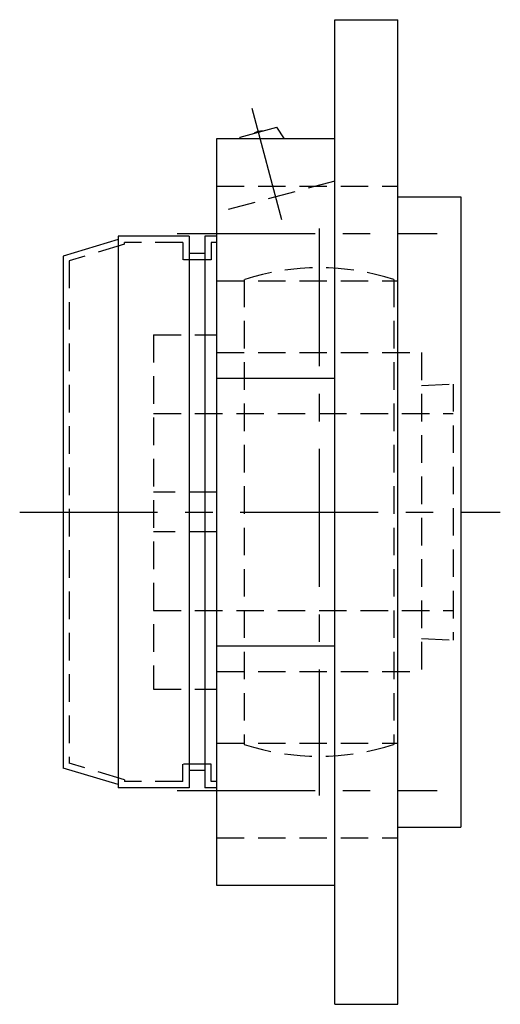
# Model space of a CAD drawing. Extents: x -68 to 148, y -68 to 149.
# Tile 7 of 8: x 88 to 148, y -62 to 63. Entities that reach past the tile are written whole.
import ezdxf

# ---------------------------------------------------------------- set-up
doc = ezdxf.new("R2010")
doc.units = 0
doc.header["$LTSCALE"] = 14
doc.linetypes.add('CENTER', pattern=[2, 1.25, -0.25, 0.25, -0.25])
doc.linetypes.add('HIDDEN', pattern=[0.375, 0.25, -0.125])
doc.layers.get('0').update_dxf_attribs({"linetype": 'CONTINUOUS'})
doc.layers.add('CENTER', color=1, linetype='CENTER')
doc.layers.add('HIDDEN', color=3, linetype='HIDDEN')

msp = doc.modelspace()

# ---------------------------------------------------------------- linework, layer by layer
for p, q in [((127.5, 62.5), (135.5, 62.5)), ((135.5, -62.5), (135.5, 62.5)), ((127.5, -62.5), (127.5, 62.5)), ((115.48, 47.6), (120.12, 48.84)), ((121.1, 47.36), (120.12, 48.84)), ((115.47, 47.36), (115.48, 47.6)), ((112.5, 47.36), (112.5, -47.36)), ((127.5, 47.36), (112.5, 47.36)), ((135.5, 40), (143.5, 40)), ((143.5, 40), (143.5, -40)), ((100, 35), (100, -35)), ((109, 35), (100, 35)), ((109, 35), (109, -35)), ((111, 35), (111, -35)), ((112.5, 35), (111, 35)), ((100, 34.6), (93, 32.5)), ((93, 32.5), (93, -32.5)), ((111, 32.8), (109, 32.8)), ((112.5, 17.01), (127.5, 17.01)), ((112.5, -17.01), (127.5, -17.01)), ((100, -34.6), (93, -32.5)), ((111, -32.8), (109, -32.8)), ((109, -35), (100, -35)), ((112.5, -35), (111, -35)), ((135.5, -40), (143.5, -40)), ((112.5, -47.36), (127.5, -47.36)), ((127.5, -62.5), (135.5, -62.5))]:
    msp.add_line(p, q)
msp.add_arc((118.19, 46.78), 1.59, 84.555, 125.445)
at = {"layer": 'CENTER', "linetype": 'CONTINUOUS'}
msp.add_line((120.78, 37.11), (117, 51.21), dxfattribs=at)
at = {"layer": 'CENTER'}
for p, q in [((107.5, 35.36), (140.5, 35.36)), ((125.5, 36), (125.5, -36)), ((87.5, 0), (148.5, 0)), ((107.5, -35.36), (140.5, -35.36))]:
    msp.add_line(p, q, dxfattribs=at)
at = {"layer": 'HIDDEN'}
for p, q in [((127.5, 42.02), (112.5, 38)), ((112.5, 41.36), (135.5, 41.36)), ((100.8, 34), (93.8, 31.9)), ((108.2, 34.2), (100.8, 34.2)), ((100.8, 34), (100.8, 34.2)), ((100.8, 34), (100.8, 34)), ((108.2, 34.2), (108.2, 32)), ((111.8, 34.2), (111.8, 32)), ((112.5, 34.2), (111.8, 34.2)), ((93.8, 31.9), (93.8, -31.9)), ((111.8, 32), (108.2, 32)), ((112.5, 29.36), (135.5, 29.36)), ((116, 29.51), (116, -29.51)), ((135, 29.51), (135, -29.51)), ((104.5, 22.5), (104.5, -22.5)), ((104.5, 22.5), (112.5, 22.5)), ((112.5, 22.5), (112.5, -22.5)), ((112.5, 20.25), (138.5, 20.25)), ((138.5, 20.25), (138.5, -20.25)), ((138.5, 16.08), (142.5, 16.25)), ((142.5, 16.25), (142.5, -16.25)), ((104.5, 12.5), (142.5, 12.5)), ((112.5, 2.5), (104.5, 2.5)), ((112.5, -2.5), (104.5, -2.5)), ((104.5, -12.5), (142.5, -12.5)), ((138.5, -16.08), (142.5, -16.25)), ((112.5, -20.25), (138.5, -20.25)), ((104.5, -22.5), (112.5, -22.5)), ((112.5, -29.36), (135.5, -29.36)), ((100.8, -34), (93.8, -31.9)), ((111.8, -32), (108.2, -32)), ((108.2, -34.2), (108.2, -32)), ((111.8, -34.2), (111.8, -32)), ((100.8, -34), (100.8, -34.2)), ((100.8, -34), (100.8, -34)), ((108.2, -34.2), (100.8, -34.2)), ((112.5, -34.2), (111.8, -34.2)), ((112.5, -41.36), (135.5, -41.36))]:
    msp.add_line(p, q, dxfattribs=at)
for start, end in [(72.1545, 107.8455), (252.1545, 287.8455)]:
    msp.add_arc((125.5, 0), 31, start, end, dxfattribs=at)

doc.saveas('drawing.dxf')
